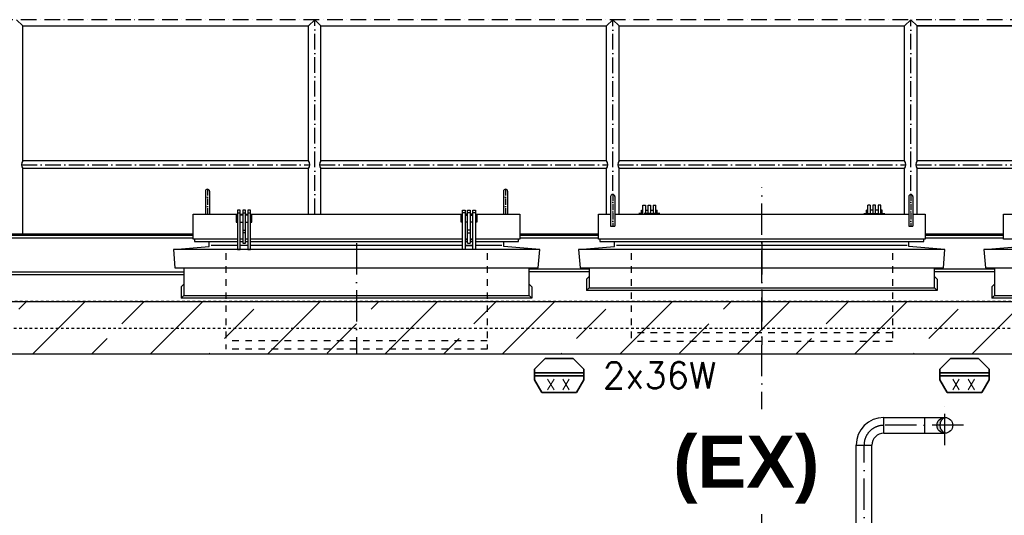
# Model space of a CAD drawing. Header units: millimetres. Extents: x -1777 to 1198744, y 17256 to 76241.
# Tile 23 of 201: x 66429 to 70195, y 53567 to 55464. Entities that reach past the tile are written whole.
import ezdxf
from ezdxf.enums import TextEntityAlignment as Align

# ---------------------------------------------------------------- set-up
doc = ezdxf.new("R2010")
doc.units = ezdxf.units.MM
doc.linetypes.add('ACAD_ISO10W100', pattern=[18, 12, -3, 0, -3])
doc.linetypes.add('JIS_02_1.0', pattern=[2, 1, -1])
doc.layers.add('elektro Installation', color=7, linetype='Continuous', lineweight=35)
doc.styles.add('LBB3.5M1000', font='isocp.shx', dxfattribs={"height": 3.5})
doc.styles.add('ROMANS', font='ROMANS', dxfattribs={"height": 0.2})

msp = doc.modelspace()

# ---------------------------------------------------------------- hatches: boundary and pattern name
h = msp.add_hatch()
h.set_pattern_fill('ANSI33', color=256, scale=50, style=0)
h.set_pattern_definition([(45, (83825.2, 48181.26), (-224.5064, 224.5064), []), (45, (84049.72, 48181.26), (-224.5064, 224.5064), [158.75, -79.375])])
h.paths.add_polyline_path([(72560.04828, 54183.28726), (72560.04828, 54383.39131), (65227.09828, 54383.39131), (65217.09828, 54393.39131), (65217.09828, 54523.39131), (65207.09828, 54533.39131), (65027.09828, 54533.39131), (65017.09828, 54523.39131), (65017.09828, 54193.28726), (65027.09828, 54183.28726), (65067.09828, 54183.28726), (65107.09828, 54223.28726), (65107.09828, 54183.28726)])
h.paths.add_polyline_path([(72874.14828, 54278.33929), (72774.14828, 54278.33929), (72774.14828, 54183.28726), (73427.09828, 54183.28726), (73427.09828, 54223.28726), (73467.09828, 54183.28726), (73507.09828, 54183.28726), (73517.09828, 54193.28726), (73517.09828, 54523.39131), (73507.09828, 54533.39131), (73327.09828, 54533.39131), (73317.09828, 54523.39131), (73317.09828, 54393.39131), (73307.09828, 54383.39131), (72774.14828, 54383.39131), (72774.14828, 54288.33929), (72874.14828, 54288.33929)])
h = msp.add_hatch(color=256)
h.dxf.hatch_style = 1
h.paths.add_polyline_path([(69967.09828, 53941.17696, 0.4142135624), (69936.94828, 53911.02696), (69948.06089, 53911.02696, -0.2892898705)])
h.paths.add_polyline_path([(69948.06089, 53911.02696), (69936.94828, 53911.02696, 0.4142135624), (69967.09828, 53880.87696, -0.2892898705)])

# ---------------------------------------------------------------- linework, layer by layer
at = {"linetype": 'ACAD_ISO10W100', "ltscale": 5}
for p, q in [((73701.24828, 55463.67734), (64832.94828, 55463.67734)), ((67557.09828, 54718.98805), (67557.09828, 55463.67734)), ((68697.09828, 54808.5429), (68697.09828, 55463.67734)), ((69837.09828, 54808.5429), (69837.09828, 55463.67734)), ((66436.06457, 54908.67734), (67538.132, 54908.67734)), ((67576.06457, 54908.67734), (68678.132, 54908.67734)), ((68716.06457, 54908.67734), (69818.132, 54908.67734)), ((69856.06457, 54908.67734), (70958.132, 54908.67734))]:
    msp.add_line(p, q, dxfattribs=at)
for p, q in [((66417.09828, 55463.67734), (66441.24828, 55439.52734)), ((66441.24828, 55439.52734), (67532.94828, 55439.52734)), ((66441.24828, 54923.62734), (66441.24828, 55439.52734)), ((67532.94828, 55439.52734), (67557.09828, 55463.67734)), ((67532.94828, 54923.62734), (67532.94828, 55439.52734)), ((67557.09828, 55463.67734), (67581.24828, 55439.52734)), ((67581.24828, 55439.52734), (68672.94828, 55439.52734)), ((67581.24828, 54923.62734), (67581.24828, 55439.52734)), ((68672.94828, 55439.52734), (68697.09828, 55463.67734)), ((68672.94828, 54923.62734), (68672.94828, 55439.52734)), ((68697.09828, 55463.67734), (68721.24828, 55439.52734)), ((68721.24828, 55439.52734), (69812.94828, 55439.52734)), ((68721.24828, 54923.62734), (68721.24828, 55439.52734)), ((69812.94828, 55439.52734), (69837.09828, 55463.67734)), ((69812.94828, 54923.62734), (69812.94828, 55439.52734)), ((69837.09828, 55463.67734), (69861.24828, 55439.52734)), ((69861.24828, 55439.52734), (70952.94828, 55439.52734)), ((70952.94828, 55439.52734), (69861.24828, 55439.52734)), ((69861.24828, 54923.62734), (69861.24828, 55439.52734)), ((67532.94828, 54923.62734), (66441.24828, 54923.62734)), ((68672.94828, 54923.62734), (67581.24828, 54923.62734)), ((69812.94828, 54923.62734), (68721.24828, 54923.62734)), ((70952.94828, 54923.62734), (69861.24828, 54923.62734)), ((66441.24828, 54644.36854), (66441.24828, 54893.72734)), ((67532.94828, 54893.72734), (66441.24828, 54893.72734)), ((67532.94828, 54718.98805), (67532.94828, 54893.72734)), ((67581.24828, 54718.98805), (67581.24828, 54893.72734)), ((68672.94828, 54893.72734), (67581.24828, 54893.72734)), ((68672.94828, 54718.98805), (68672.94828, 54893.72734)), ((68721.24828, 54718.98805), (68721.24828, 54893.72734)), ((69812.94828, 54893.72734), (68721.24828, 54893.72734)), ((69812.94828, 54718.98805), (69812.94828, 54893.72734)), ((69861.24828, 54718.98805), (69861.24828, 54893.72734)), ((70952.94828, 54893.72734), (69861.24828, 54893.72734)), ((67139.09828, 54806.80812), (67139.09828, 54718.98805)), ((67155.09828, 54806.80812), (67155.09828, 54718.98805)), ((68279.09828, 54806.80812), (68279.09828, 54718.98805)), ((68295.09828, 54806.80812), (68295.09828, 54718.98805)), ((68689.09828, 54786.78424), (68689.09828, 54673.41201)), ((68705.09828, 54786.78424), (68705.09828, 54673.41201)), ((68812.09828, 54718.98805), (68812.09828, 54754.03589)), ((68812.09828, 54754.03589), (68822.09828, 54754.03589)), ((68822.09828, 54754.03589), (68822.09828, 54718.98805)), ((68832.09828, 54718.98805), (68832.09828, 54754.03589)), ((68832.09828, 54754.03589), (68842.09828, 54754.03589)), ((68842.09828, 54754.03589), (68842.09828, 54718.98805)), ((68852.09828, 54754.03589), (68852.09828, 54718.98805)), ((68852.09828, 54754.03589), (68862.09828, 54754.03589)), ((68862.09828, 54718.98805), (68862.09828, 54754.03589)), ((69672.09828, 54718.98805), (69672.09828, 54754.03589)), ((69682.09828, 54754.03589), (69672.09828, 54754.03589)), ((69682.09828, 54754.03589), (69682.09828, 54718.98805)), ((69692.09828, 54754.03589), (69692.09828, 54718.98805)), ((69702.09828, 54754.03589), (69692.09828, 54754.03589)), ((69702.09828, 54718.98805), (69702.09828, 54754.03589)), ((69712.09828, 54754.03589), (69712.09828, 54718.98805)), ((69722.09828, 54754.03589), (69712.09828, 54754.03589)), ((69722.09828, 54718.98805), (69722.09828, 54754.03589)), ((69829.09828, 54786.78424), (69829.09828, 54673.41201)), ((69845.09828, 54786.78424), (69845.09828, 54673.41201)), ((67262.09828, 54724.03589), (67272.09828, 54724.03589)), ((67282.09828, 54724.03589), (67292.09828, 54724.03589)), ((67302.09828, 54724.03589), (67312.09828, 54724.03589)), ((68132.09828, 54724.03589), (68122.09828, 54724.03589)), ((68152.09828, 54724.03589), (68142.09828, 54724.03589)), ((68172.09828, 54724.03589), (68162.09828, 54724.03589)), ((68807.09828, 54735.03589), (68812.09828, 54735.03589)), ((68807.09828, 54718.98805), (68807.09828, 54735.03589)), ((68822.09828, 54735.03589), (68832.09828, 54735.03589)), ((68842.09828, 54735.03589), (68852.09828, 54735.03589)), ((68862.09828, 54735.03589), (68867.09828, 54735.03589)), ((68867.09828, 54718.98805), (68867.09828, 54735.03589)), ((69672.09828, 54735.03589), (69667.09828, 54735.03589)), ((69667.09828, 54718.98805), (69667.09828, 54735.03589)), ((69692.09828, 54735.03589), (69682.09828, 54735.03589)), ((69712.09828, 54735.03589), (69702.09828, 54735.03589)), ((69727.09828, 54735.03589), (69722.09828, 54735.03589)), ((69727.09828, 54718.98805), (69727.09828, 54735.03589)), ((66337.09828, 54644.36854), (67092.09828, 54644.36854)), ((67282.09828, 54657.91666), (67292.09828, 54657.91666)), ((67292.09828, 54647.91666), (67282.09828, 54647.91666)), ((68152.09828, 54657.91666), (68142.09828, 54657.91666)), ((68142.09828, 54647.91666), (68152.09828, 54647.91666)), ((68342.09828, 54644.36854), (68642.09828, 54644.36854)), ((69892.09828, 54644.36854), (70192.09828, 54644.36854)), ((66337.09828, 54638.56754), (67092.09828, 54638.56754)), ((66337.09828, 54628.37587), (67092.09828, 54628.37587)), ((67154.12296, 54594.92133), (67154.12296, 54614.03589)), ((68280.0736, 54594.92133), (68280.0736, 54614.03589)), ((68342.09828, 54638.56754), (68642.09828, 54638.56754)), ((68342.09828, 54628.37587), (68642.09828, 54628.37587)), ((68704.12296, 54594.92133), (68704.12296, 54614.03589)), ((69830.0736, 54594.92133), (69830.0736, 54614.03589)), ((69892.09828, 54638.56754), (70192.09828, 54638.56754)), ((69892.09828, 54628.37587), (70192.09828, 54628.37587)), ((67016.59965, 54583.46105), (67154.12296, 54594.92133)), ((67262.09828, 54598.77797), (67161.60671, 54598.77797)), ((67302.09828, 54598.77797), (67272.09828, 54598.77797)), ((68122.09828, 54598.77797), (67312.09828, 54598.77797)), ((68162.09828, 54598.77797), (68132.09828, 54598.77797)), ((68132.09828, 54598.77797), (68162.09828, 54598.77797)), ((68272.58985, 54598.77797), (68172.09828, 54598.77797)), ((68417.59691, 54583.46105), (68280.0736, 54594.92133)), ((68566.59965, 54583.46105), (68704.12296, 54594.92133)), ((69822.58985, 54598.77797), (68711.60671, 54598.77797)), ((69967.59691, 54583.46105), (69830.0736, 54594.92133)), ((70116.59965, 54583.46105), (70254.12296, 54594.92133)), ((66337.09828, 54498.16071), (67057.09828, 54498.16071)), ((68607.09828, 54508.61106), (68377.09828, 54508.61106)), ((68607.09828, 54498.29381), (68377.09828, 54498.29381)), ((70157.09828, 54508.61106), (69927.09828, 54508.61106)), ((70157.09828, 54498.29381), (69927.09828, 54498.29381)), ((66337.09828, 54487.82734), (67057.09828, 54487.82734)), ((67057.09828, 54451.56726), (67046.78104, 54441.25001)), ((68377.09828, 54451.56726), (68387.41553, 54441.25001)), ((68607.09828, 54480.60243), (68596.78104, 54470.28519)), ((68596.78104, 54470.28519), (68596.78104, 54427.07618)), ((69927.09828, 54480.60243), (69937.41553, 54470.28519)), ((69937.41553, 54470.28519), (69937.41553, 54427.07618)), ((70157.09828, 54451.56726), (70146.78104, 54441.25001)), ((67046.78104, 54441.25001), (67046.78104, 54398.041)), ((68387.41553, 54441.25001), (68387.41553, 54398.041)), ((68607.09828, 54437.39342), (68596.78104, 54427.07618)), ((69937.41553, 54427.07618), (68596.78104, 54427.07618)), ((69927.09828, 54437.39342), (69937.41553, 54427.07618)), ((70146.78104, 54441.25001), (70146.78104, 54398.041)), ((72560.04828, 54383.39131), (65227.09828, 54383.39131)), ((67057.09828, 54408.35825), (67046.78104, 54398.041)), ((68387.41553, 54398.041), (67046.78104, 54398.041)), ((68377.09828, 54408.35825), (68387.41553, 54398.041)), ((70157.09828, 54408.35825), (70146.78104, 54398.041)), ((71487.41553, 54398.041), (70146.78104, 54398.041)), ((72560.04828, 54183.28726), (65107.09828, 54183.28726))]:
    msp.add_line(p, q)
at = {"linetype": 'ACAD_ISO10W100', "ltscale": 2}
for p, q in [((67147.09828, 54814.80812), (67147.09828, 54713.98805)), ((68287.09828, 54814.80812), (68287.09828, 54713.98805)), ((68697.09828, 54794.78424), (68697.09828, 54672.77405)), ((69837.09828, 54794.78424), (69837.09828, 54672.77405)), ((68877.09828, 54721.53589), (68797.09828, 54721.53589)), ((69657.09828, 54721.53589), (69737.09828, 54721.53589))]:
    msp.add_line(p, q, dxfattribs=at)
at = {"linetype": 'ACAD_ISO10W100', "ltscale": 10}
for p, q in [((69266.8016, 53919.59958), (69266.8016, 54820.97221)), ((67717.09828, 54608.04666), (67717.09828, 54182.18323)), ((69267.09828, 54608.04666), (69267.09828, 54218.4693)), ((69967.09828, 53834.8294), (69967.09828, 53987.22452)), ((70038.69706, 53911.02696), (69734.09828, 53911.02696)), ((69658.09828, 51787.02696), (69658.09828, 53835.02696)), ((69266.8016, 53159.65852), (69266.8016, 53581.39143))]:
    msp.add_line(p, q, dxfattribs=at)
at = {"linetype": 'JIS_02_1.0', "ltscale": 25}
for p, q in [((67217.09828, 54569.97314), (67217.09828, 54202.34779)), ((68217.09828, 54569.97314), (68217.09828, 54202.34779)), ((68767.09828, 54569.97314), (68767.09828, 54232.44598)), ((69767.09828, 54569.97314), (69767.09828, 54232.44598)), ((69767.09828, 54264.70728), (68767.09828, 54264.70728)), ((68217.09828, 54234.6091), (67217.09828, 54234.6091)), ((69767.09828, 54232.44598), (68767.09828, 54232.44598)), ((68217.09828, 54202.34779), (67217.09828, 54202.34779))]:
    msp.add_line(p, q, dxfattribs=at)
at = {"linetype": 'JIS_02_1.0', "ltscale": 10}
for p, q in [((72560.04828, 54385.39131), (65230.7645, 54385.39131)), ((65367.09828, 54283.29731), (73167.09828, 54283.29731))]:
    msp.add_line(p, q, dxfattribs=at)
at = {"linetype": 'Continuous', "ltscale": 10}
for p, q in [((69734.09828, 53880.87696), (69734.09828, 53941.17696)), ((69734.09828, 53941.17696), (69891.09828, 53941.17696)), ((69891.09828, 53880.87696), (69891.09828, 53941.17696)), ((69891.09828, 53941.17696), (69967.09828, 53941.17696)), ((69734.09828, 53880.87696), (69891.09828, 53880.87696)), ((69891.09828, 53880.87696), (69967.09828, 53880.87696)), ((69627.94828, 53835.02696), (69688.24828, 53835.02696)), ((69627.94828, 52781.02696), (69627.94828, 53835.02696)), ((69688.24828, 52781.02696), (69688.24828, 53835.02696))]:
    msp.add_line(p, q, dxfattribs=at)
for points in [[(67262.09828, 54624.03589), (67092.09828, 54624.03589), (67092.09828, 54718.98805), (67262.09828, 54718.98805)], [(67262.09828, 54715.03589), (67257.09828, 54715.03589), (67257.09828, 54688.03589), (67262.09828, 54688.03589)], [(67272.09828, 54718.98805), (67282.09828, 54718.98805)], [(67282.09828, 54715.03589), (67272.09828, 54715.03589)], [(67292.09828, 54608.03589), (67292.09828, 54734.03589), (67282.09828, 54734.03589), (67282.09828, 54608.03589)], [(67292.09828, 54718.98805), (67302.09828, 54718.98805)], [(67302.09828, 54715.03589), (67292.09828, 54715.03589)], [(67312.09828, 54718.98805), (68122.09828, 54718.98805)], [(67312.09828, 54688.03589), (67317.09828, 54688.03589), (67317.09828, 54715.03589), (67312.09828, 54715.03589)], [(68122.09828, 54688.03589), (68117.09828, 54688.03589), (68117.09828, 54715.03589), (68122.09828, 54715.03589)], [(68132.09828, 54718.98805), (68142.09828, 54718.98805)], [(68142.09828, 54718.98805), (68132.09828, 54718.98805)], [(68132.09828, 54715.03589), (68142.09828, 54715.03589)], [(68142.09828, 54608.03589), (68142.09828, 54734.03589), (68152.09828, 54734.03589), (68152.09828, 54608.03589)], [(68152.09828, 54718.98805), (68162.09828, 54718.98805)], [(68162.09828, 54718.98805), (68152.09828, 54718.98805)], [(68152.09828, 54715.03589), (68162.09828, 54715.03589)], [(68172.09828, 54718.98805), (68342.09828, 54718.98805), (68342.09828, 54624.03589), (68172.09828, 54624.03589)], [(68172.09828, 54715.03589), (68177.09828, 54715.03589), (68177.09828, 54688.03589), (68172.09828, 54688.03589)], [(69845.09828, 54718.98805), (69892.09828, 54718.98805), (69892.09828, 54624.03589), (68642.09828, 54624.03589), (68642.09828, 54718.98805), (68689.09828, 54718.98805)], [(68705.09828, 54718.98805), (69829.09828, 54718.98805)], [(70362.09828, 54624.03589), (70192.09828, 54624.03589), (70192.09828, 54718.98805), (70362.09828, 54718.98805)], [(67272.09828, 54688.03589), (67282.09828, 54688.03589)], [(67292.09828, 54688.03589), (67302.09828, 54688.03589)], [(68142.09828, 54688.03589), (68132.09828, 54688.03589)], [(68162.09828, 54688.03589), (68152.09828, 54688.03589)], [(67262.09828, 54624.03589), (67097.09828, 54624.03589), (67097.09828, 54614.03589), (67262.09828, 54614.03589)], [(67282.09828, 54624.03589), (67272.09828, 54624.03589)], [(67282.09828, 54624.03589), (67272.09828, 54624.03589)], [(67272.09828, 54614.03589), (67282.09828, 54614.03589)], [(67282.09828, 54608.03589), (67282.09828, 54608.03589), (67292.09828, 54608.03589), (67292.09828, 54608.03589)], [(67302.09828, 54624.03589), (67292.09828, 54624.03589)], [(67302.09828, 54624.03589), (67292.09828, 54624.03589)], [(67292.09828, 54614.03589), (67302.09828, 54614.03589)], [(68122.09828, 54624.03589), (67312.09828, 54624.03589)], [(68122.09828, 54624.03589), (67312.09828, 54624.03589)], [(67312.09828, 54614.03589), (68122.09828, 54614.03589)], [(68142.09828, 54624.03589), (68132.09828, 54624.03589)], [(68142.09828, 54624.03589), (68132.09828, 54624.03589)], [(68132.09828, 54624.03589), (68142.09828, 54624.03589)], [(68132.09828, 54624.03589), (68142.09828, 54624.03589)], [(68132.09828, 54614.03589), (68142.09828, 54614.03589)], [(68142.09828, 54614.03589), (68132.09828, 54614.03589)], [(68142.09828, 54608.03589), (68142.09828, 54608.03589), (68152.09828, 54608.03589), (68152.09828, 54608.03589)], [(68162.09828, 54624.03589), (68152.09828, 54624.03589)], [(68162.09828, 54624.03589), (68152.09828, 54624.03589)], [(68152.09828, 54624.03589), (68162.09828, 54624.03589)], [(68152.09828, 54624.03589), (68162.09828, 54624.03589)], [(68152.09828, 54614.03589), (68162.09828, 54614.03589)], [(68162.09828, 54614.03589), (68152.09828, 54614.03589)], [(68172.09828, 54614.03589), (68337.09828, 54614.03589), (68337.09828, 54624.03589), (68172.09828, 54624.03589)], [(67057.09828, 54513.70285), (67057.09828, 54408.35825), (68377.09828, 54408.35825), (68377.09828, 54513.70285)], [(68607.09828, 54513.70285), (68607.09828, 54437.39342), (69927.09828, 54437.39342), (69927.09828, 54513.70285)], [(70157.09828, 54513.70285), (70157.09828, 54408.35825), (71477.09828, 54408.35825), (71477.09828, 54513.70285)]]:
    msp.add_lwpolyline(points)
for points in [[(67262.09828, 54583.46105), (67272.09828, 54583.46105), (67272.09828, 54734.03589), (67262.09828, 54734.03589)], [(67302.09828, 54583.46105), (67312.09828, 54583.46105), (67312.09828, 54734.03589), (67302.09828, 54734.03589)], [(68132.09828, 54583.46105), (68122.09828, 54583.46105), (68122.09828, 54734.03589), (68132.09828, 54734.03589)], [(68172.09828, 54583.46105), (68162.09828, 54583.46105), (68162.09828, 54734.03589), (68172.09828, 54734.03589)], [(69887.09828, 54624.03589), (68647.09828, 54624.03589), (68647.09828, 54614.03589), (69887.09828, 54614.03589)], [(67022.41283, 54513.70285), (68411.78373, 54513.70285), (68417.59691, 54583.46105), (67016.59965, 54583.46105)], [(68572.41283, 54513.70285), (69961.78373, 54513.70285), (69967.59691, 54583.46105), (68566.59965, 54583.46105)], [(70122.41283, 54513.70285), (71511.78373, 54513.70285), (71517.59691, 54583.46105), (70116.59965, 54583.46105)]]:
    msp.add_lwpolyline(points, close=True)
msp.add_circle((69967.09828, 53911.02696), 30.15, dxfattribs=at)
for centre, radius, start, end in [((66460.21457, 54908.67734), 24.15, 141.75338012, 218.24661988), ((67513.982, 54908.67734), 24.15, 321.75338012, 38.24661988), ((67600.21457, 54908.67734), 24.15, 141.75338012, 218.24661988), ((68653.982, 54908.67734), 24.15, 321.75338012, 38.24661988), ((68740.21457, 54908.67734), 24.15, 141.75338012, 218.24661988), ((69793.982, 54908.67734), 24.15, 321.75338012, 38.24661988), ((69880.21457, 54908.67734), 24.15, 141.75338012, 218.24661988), ((67147.09828, 54806.80812), 8, 0, 180), ((68287.09828, 54806.80812), 8, 0, 180), ((68697.09828, 54786.78424), 8, 0, 180), ((69837.09828, 54786.78424), 8, 0, 180), ((68697.09828, 54723.25277), 50.47873, 260.88116778, 279.11883222), ((69837.09828, 54723.25277), 50.47873, 260.88116778, 279.11883222)]:
    msp.add_arc(centre, radius, start, end)
for centre, radius, start, end in [((69734.09828, 53835.02696), 106.15, 90, 180), ((69981.45424, 53911.02696), 33.39336, 115.46151669, 244.53848331), ((69734.09828, 53835.02696), 45.85, 90, 180)]:
    msp.add_arc(centre, radius, start, end, dxfattribs=at)
at = {"linetype": 'ACAD_ISO10W100', "ltscale": 10}
msp.add_arc((69734.09828, 53835.02696), 76, 90, 180, dxfattribs=at)
at = {"layer": 'elektro Installation', "linetype": 'Continuous', "ltscale": 100}
for p, q in [((68438.75267, 54166.99856), (68398.09828, 54126.34418)), ((68545.4439, 54166.99856), (68586.09828, 54126.34418)), ((69988.75267, 54166.99856), (69948.09828, 54126.34418)), ((70095.4439, 54166.99856), (70136.09828, 54126.34418)), ((68398.09828, 54085.06738), (68425.85083, 54036.99856)), ((68586.09828, 54085.06738), (68558.34574, 54036.99856)), ((69948.09828, 54085.06738), (69975.85083, 54036.99856)), ((70136.09828, 54085.06738), (70108.34574, 54036.99856))]:
    msp.add_line(p, q, dxfattribs=at)
for points in [[(68545.4439, 54166.99856), (68438.75267, 54166.99856)], [(70095.4439, 54166.99856), (69988.75267, 54166.99856)], [(68398.09828, 54126.34418), (68398.09828, 54085.06738)], [(68586.09828, 54085.06738), (68586.09828, 54126.34418)], [(69948.09828, 54126.34418), (69948.09828, 54085.06738)], [(70136.09828, 54085.06738), (70136.09828, 54126.34418)], [(68425.85083, 54036.99856), (68558.34574, 54036.99856)], [(69975.85083, 54036.99856), (70108.34574, 54036.99856)]]:
    msp.add_lwpolyline(points, dxfattribs=at)
for points in [[(68398.09828, 54099.92507), (68586.09828, 54099.92507), (68586.09828, 54111.72362), (68398.09828, 54111.72362)], [(69948.09828, 54099.92507), (70136.09828, 54099.92507), (70136.09828, 54111.72362), (69948.09828, 54111.72362)]]:
    msp.add_lwpolyline(points, close=True, dxfattribs=at)

# ---------------------------------------------------------------- texts
at = {"layer": 'elektro Installation', "linetype": 'Continuous', "ltscale": 100, "style": 'ROMANS'}
msp.add_text('2x36W', height=100, dxfattribs=at).set_placement((68658.86616, 54152.55017), align=Align.TOP_LEFT)
for p in [(68459.96171, 54088.14562), (68518.34613, 54088.14562), (70009.96171, 54088.14562), (70068.34613, 54088.14562)]:
    msp.add_text('X', height=41.67311, dxfattribs=at).set_placement(p, align=Align.TOP_CENTER)

# ---------------------------------------------------------------- next in the draw order: texts
at = {"insert": (68891.93878, 53872.02112), "char_height": 200, "width": 602.3620889, "attachment_point": 1, "style": 'LBB3.5M1000', "bg_fill": 2}
msp.add_mtext('\\pi36.311;{\\fArial|b1|i0|c0|p34;(EX)}', dxfattribs=at)

doc.saveas('drawing.dxf')
